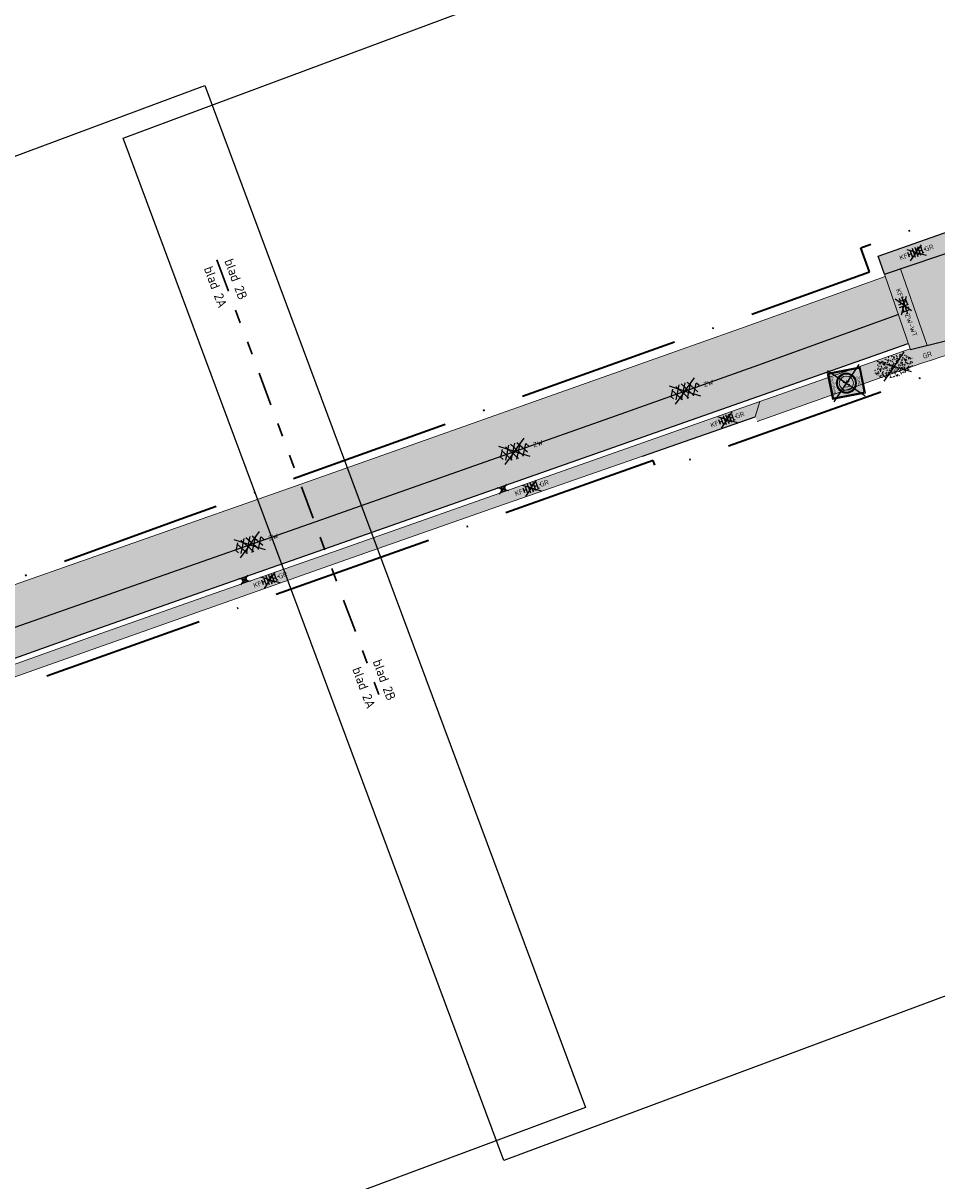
# Model space of a CAD drawing. Header units: metres. Extents: x 132493 to 135358, y 502695 to 503216.
# Tile 26 of 37: x 132975 to 133042, y 502954 to 503041. Entities that reach past the tile are written whole.
import ezdxf
from ezdxf.enums import TextEntityAlignment as Align

# ---------------------------------------------------------------- set-up
doc = ezdxf.new("R2010")
doc.units = ezdxf.units.M
doc.linetypes.add('AL-TEKENBLADGRENS', pattern=[11.5, 2.5, -1.5, 1, -1.5, 1, -1.5, 2.5])
doc.linetypes.add('XX-PROJECTGRENS', pattern=[18, 12, -3, 0, -3])
doc.layers.get('Defpoints').update_dxf_attribs({"color": 3})
for name, color, linetype, lineweight, plot in [('ARC- groen', 92, 'Continuous', 35, False), ('ARC-opbreken asfalt zwart', 252, 'Continuous', 20, False), ('ARC-opbreken bss kf bv taludmarkering', 140, 'Continuous', 20, False), ('ARC-opbreken bss kf hv grijs', 220, 'Continuous', 20, False), ('ARC-opbreken bss kf kv grijs', 190, 'Continuous', 20, False)]:
    doc.layers.add(name, color=color, linetype=linetype, lineweight=lineweight, plot=plot)
for name, color, linetype, lineweight in [('N-WE-KG-GRENS_WERKGRENS-G', 5, 'XX-PROJECTGRENS', 35), ('N-WE-VH-KANTVERHARDING-G', 2, 'Continuous', 18), ('V-WE-GR-GRAS-S', 3, 'Continuous', 25), ('V-WE-RI-KOLK-S', 7, 'Continuous', 25), ('V-WE-VH-KANTOPSLUITING_OPSLUITBAND_100X200-G', 150, 'VH-OPSLUITBAND_100X200-V', 25), ('V-WE-VH-KANTOPSLUITING_OPSLUITBAND_150X250-G', 190, 'VH-OPSLUITBAND_150X250-V', 25), ('V-WE-VH-KANTOPSLUITING_TROTTOIRBAND_130 150-G', 210, 'VH-TROTTOIRBAND_130-150-V', 25), ('V-WE-VH-VERHARDING_ASFALT-S', 2, 'Continuous', 25), ('V-WE-VH-VERHARDING_BETONSTRAATSTEEN-S', 2, 'Continuous', 25), ('V-WE-VH-VERHARDING_BETONSTRAATSTEEN_HALFSTEENS-S', 2, 'Continuous', 25), ('V-WE-VW-VERKEERSTEKEN_BORD_ZONEBORD-S', 7, 'Continuous', 25), ('V1-WE-VH-GOOT_BSS_ACHTERKANT-G', 230, 'CONTINUOUS-V', 25), ('X-XX-AL-TEKENBLADGRENS-GD', 7, 'AL-TEKENBLADGRENS', 30), ('X-XX-AL-TEKENBLADGRENS-T35', 2, 'Continuous', 35)]:
    doc.layers.add(name, color=color, linetype=linetype, lineweight=lineweight)
doc.styles.add('NLCS-ISO', font='NLCS-ISO.ttf')
doc.styles.add('NLCS-ISO-M200-T35', font='NLCS-ISO.ttf', dxfattribs={"height": 0.7})
doc.styles.add('NLCS-RVV-M200-T25', font='NLCS-RVV.ttf')
doc.linetypes.add('CONTINUOUS-V', pattern='A,3.5,[24,NLCS.SHX,S=0.5,R=0,X=0,Y=0],3.5', length=7)
doc.linetypes.add('VH-OPSLUITBAND_100X200-V', pattern='A,4,[24,NLCS.SHX,S=1,R=0,X=0,Y=0],4,-2,4,-2', length=16)
doc.linetypes.add('VH-OPSLUITBAND_150X250-V', pattern='A,8,[24,NLCS.SHX,S=1,R=0,X=0,Y=0],8,-2,4,-2', length=24)
doc.linetypes.add('VH-TROTTOIRBAND_130-150-V', pattern='A,2.5,[24,NLCS.SHX,S=1,R=0,X=0,Y=0],2.5,-2,2,-2,2,-2', length=15)

# ---------------------------------------------------------------- blocks, each defined once
blk = doc.blocks.new('V-SVH-BSS_KEIFORMAAT_HALFST_KL-SO')
for p, q in [((-2.92, -0.92), (-2.92, 0.92)), ((-2.92, 0.09), (-1.87, 0.09)), ((0, 0), (-2.8, 2.01)), ((-1.87, -1.5), (-1.87, 1.5)), ((-1.87, 1.14), (-0.82, 1.14)), ((-0.82, -1.75), (-0.82, 1.75)), ((-0.82, 0.09), (0.23, 0.09)), ((0, 0), (2.8, 2.01)), ((0.23, -1.8), (0.23, 1.8)), ((0.23, 1.14), (1.28, 1.14)), ((1.28, -1.67), (1.28, 1.67)), ((1.28, 0.09), (2.33, 0.09)), ((2.33, -1.31), (2.33, 1.31)), ((2.33, 1.14), (2.63, 1.14)), ((3.38, -0.18), (3.38, 0.18)), ((3.38, 0.09), (3.39, 0.09)), ((0, 0), (-3.13, -2.25)), ((-1.87, -0.96), (-0.82, -0.96)), ((0, 0), (3.13, -2.25)), ((0.23, -0.96), (1.28, -0.96)), ((2.33, -0.96), (2.87, -0.96))]:
    blk.add_line(p, q)
at = {"style": 'NLCS-ISO'}
blk.add_attdef('FORMAAT', text='', height=1.8, dxfattribs=at).set_placement((-3.39, 0), align=Align.MIDDLE_RIGHT)
blk.add_attdef('KLEUR', text='', height=1.8, dxfattribs=at).set_placement((3.39, 0), align=Align.MIDDLE_LEFT)
at = {"style": 'NLCS-ISO', "flags": 1}
blk.add_attdef('FUNCTIE', text='', height=1.8, dxfattribs=at).set_placement((0.12, -3.58), align=Align.MIDDLE_CENTER)
blk = doc.blocks.new('V-SVW-VERKEERSTEKEN_BORD_ZONEBORD BEGIN_A01_030-SO')
at = {"true_color": 0xffffff}
h = blk.add_hatch(color=7, dxfattribs=at)
h.dxf.hatch_style = 1
h.paths.add_polyline_path([(5, 6.25), (-5, 6.25), (-5, 0), (-4.76, 0), (-4.76, 5.49, -0.414214), (-4.23, 6.01), (4.25, 6.01, -0.414214), (4.77, 5.49), (4.77, 0), (5, 0)])
h = blk.add_hatch(color=7, dxfattribs=at)
h.dxf.hatch_style = 1
h.paths.add_polyline_path([(-4.49, 5.49, -0.414214), (-4.23, 5.75), (4.25, 5.75, -0.414214), (4.51, 5.49), (4.51, 0), (4.77, 0), (4.77, 5.49, 0.414214), (4.25, 6.01), (-4.23, 6.01, 0.414214), (-4.76, 5.49), (-4.76, 0), (-4.49, 0)])
h = blk.add_hatch(color=7, dxfattribs=at)
h.dxf.hatch_style = 1
h.paths.add_polyline_path([(4.51, 5.49, 0.414214), (4.25, 5.75), (-4.23, 5.75, 0.414214), (-4.49, 5.49), (-4.49, 0), (-3.75, 0, -1), (3.75, 0), (4.51, 0)])
h = blk.add_hatch(color=7, dxfattribs=at)
h.dxf.hatch_style = 1
h.paths.add_polyline_path([(5, 0), (4.77, 0), (4.77, -5.49, -0.414214), (4.25, -6.02), (-4.23, -6.02, -0.414214), (-4.76, -5.49), (-4.76, 0), (-5, 0), (-5, -6.25), (5, -6.25)])
h = blk.add_hatch(color=7, dxfattribs=at)
h.dxf.hatch_style = 1
h.paths.add_polyline_path([(-4.49, 0), (-4.76, 0), (-4.76, -5.49, 0.414214), (-4.23, -6.02), (4.25, -6.02, 0.414214), (4.77, -5.49), (4.77, 0), (4.51, 0), (4.51, -5.49, -0.414214), (4.25, -5.75), (-4.23, -5.75, -0.414214), (-4.49, -5.49)])
h = blk.add_hatch(color=7, dxfattribs=at)
h.dxf.hatch_style = 1
h.paths.add_polyline_path([(-3.75, 0), (-4.49, 0), (-4.49, -5.49, 0.414214), (-4.23, -5.75), (4.25, -5.75, 0.414214), (4.51, -5.49), (4.51, 0), (3.75, 0, -1)])
h = blk.add_hatch(color=7, dxfattribs=at)
h.dxf.hatch_style = 1
h.paths.add_polyline_path([(-3.75, 0), (-3.55, 0, -1), (3.55, 0), (3.75, 0, 1)])
h = blk.add_hatch(color=7, dxfattribs=at)
h.dxf.hatch_style = 1
h.paths.add_polyline_path([(3.75, 0), (3.55, 0, -1), (-3.55, 0), (-3.75, 0, 1)])
h = blk.add_hatch(color=7, dxfattribs=at)
h.dxf.hatch_style = 1
h.paths.add_polyline_path([(-3.55, 0), (-3.35, 0, -1), (3.35, 0), (3.55, 0, 1)])
h = blk.add_hatch(color=7, dxfattribs=at)
h.dxf.hatch_style = 1
h.paths.add_polyline_path([(3.55, 0), (3.35, 0, -1), (-3.35, 0), (-3.55, 0, 1)])
h = blk.add_hatch(color=7, dxfattribs=at)
h.dxf.hatch_style = 1
h.paths.add_polyline_path([(-3.35, 0), (-2.65, 0, -1), (2.65, 0), (3.35, 0, 1)])
h = blk.add_hatch(color=7, dxfattribs=at)
h.dxf.hatch_style = 1
h.paths.add_polyline_path([(3.35, 0), (2.65, 0, -1), (-2.65, 0), (-3.35, 0, 1)])
h = blk.add_hatch(color=7, dxfattribs=at)
h.dxf.hatch_style = 1
h.paths.add_polyline_path([(-2.65, 0), (2.65, 0, 1)])
h = blk.add_hatch(color=7, dxfattribs=at)
h.dxf.hatch_style = 1
h.paths.add_polyline_path([(2.65, 0), (-2.65, 0, 1)])
at = {"color": 250, "true_color": 0x191919}
for points in [[(-5.93, -5.93), (5.93, 5.93)], [(-5.93, 5.93), (5.93, -5.93)]]:
    blk.add_lwpolyline(points, dxfattribs=at)
at = {"color": 250, "lineweight": 0, "true_color": 0x191919}
blk.add_lwpolyline([(-5, 6.25), (5, 6.25), (5, -6.25), (-5, -6.25)], close=True, dxfattribs=at)
for points in [[(-4.23, 6.01), (4.25, 6.01, -0.414214), (4.77, 5.49), (4.77, -5.49, -0.414214), (4.25, -6.02), (-4.23, -6.02, -0.414214), (-4.76, -5.49), (-4.76, 5.49, -0.414214)], [(-4.23, 5.75), (4.25, 5.75, -0.414214), (4.51, 5.49), (4.51, -5.49, -0.414214), (4.25, -5.75), (-4.23, -5.75, -0.414214), (-4.49, -5.49), (-4.49, 5.49, -0.414214)]]:
    blk.add_lwpolyline(points, format="xyb", close=True, dxfattribs=at)
for radius in [3.75, 3.55, 3.35, 2.65]:
    blk.add_circle((0, 0), radius, dxfattribs=at)
at = {"color": 250, "true_color": 0x191919, "style": 'NLCS-RVV-M200-T25'}
for s, height, p in [('ZONE', 1, (0.02, 4.71)), ('30', 2.5, (0.1, 0))]:
    blk.add_text(s, height=height, dxfattribs=at).set_placement(p, align=Align.MIDDLE_CENTER)
blk.add_attdef('RVV_ONDERSCHRIFT', text='', height=1, dxfattribs=at).set_placement((0.02, -4.72), align=Align.MIDDLE_CENTER)
blk = doc.blocks.new('V-SRI-KOLK_STRAAT_300X300-SO')
at = {"ltscale": 0.1}
for p, q in [((-1.875, 2), (1.875, -0.5)), ((1.875, 2), (-1.875, -0.5))]:
    blk.add_line(p, q, dxfattribs=at)
for p, q in [((-0.75, 0), (0.75, 1.5)), ((0.75, 0), (-0.75, 1.5))]:
    blk.add_line(p, q)
at = {"flags": 128}
blk.add_lwpolyline([(-0.75, 0), (0.75, 0), (0.75, 1.5), (-0.75, 1.5)], close=True, dxfattribs=at)
blk = doc.blocks.new('V-SVH-BSS_KEIFORMAAT_BLOK_01_KL-SO')
for p, q in [((-3.37, 0.24), (3.37, 0.24)), ((-2.92, 0.24), (-2.92, 0.92)), ((0, 0), (-2.8, 2.01)), ((-1.87, -1.5), (-1.87, 1.5)), ((-1.87, 1.29), (0.23, 1.29)), ((-0.82, -1.75), (-0.82, 0.24)), ((0, 0), (2.8, 2.01)), ((0.23, -1.8), (0.23, 1.8)), ((1.28, 0.24), (1.28, 1.67)), ((2.33, -1.31), (2.33, 1.31)), ((2.33, 1.29), (2.38, 1.29)), ((3.38, -0.18), (3.38, 0.18)), ((0, 0), (-3.13, -2.25)), ((-3.03, -0.81), (-1.87, -0.81)), ((0, 0), (3.13, -2.25)), ((0.23, -0.81), (2.33, -0.81))]:
    blk.add_line(p, q)
at = {"style": 'NLCS-ISO'}
blk.add_attdef('FORMAAT', text='', height=1.8, dxfattribs=at).set_placement((-3.39, 0), align=Align.MIDDLE_RIGHT)
blk.add_attdef('KLEUR', text='', height=1.8, dxfattribs=at).set_placement((3.39, 0), align=Align.MIDDLE_LEFT)
at = {"style": 'NLCS-ISO', "flags": 1}
blk.add_attdef('FUNCTIE', text='', height=1.8, dxfattribs=at).set_placement((0.12, -3.58), align=Align.MIDDLE_CENTER)
blk = doc.blocks.new('V-SVH-ASFALT-SO')
at = {"ltscale": 0.1}
for p, q in [((-5.55, -0.57), (-4.02, 2.09)), ((-1.83, -2.81), (-4.5, 1.81)), ((-4.1, -2.05), (-1.24, 2.9)), ((0.56, -2.96), (-2.66, 2.62)), ((-2.19, -2.74), (1.08, 2.92)), ((2.68, -2.62), (-0.54, 2.96)), ((-0.01, -2.97), (3.13, 2.48)), ((4.51, -1.79), (1.85, 2.81)), ((2.47, -2.68), (4.88, 1.5)), ((5.64, 0.25), (4.96, 1.43)), ((-4.91, -1.48), (-5.64, -0.2))]:
    blk.add_line(p, q, dxfattribs=at)
for q in [(-4.9, 3.52), (4.9, 3.52), (-4.9, -3.52), (4.9, -3.52)]:
    blk.add_line((0, 0), q)
at = {"style": 'NLCS-ISO'}
blk.add_attdef('KLEUR', text='', height=1.8, dxfattribs=at).set_placement((7.3, 0), align=Align.MIDDLE_LEFT)
at = {"style": 'NLCS-ISO', "flags": 1}
blk.add_attdef('FUNCTIE', text='', height=1.8, dxfattribs=at).set_placement((0.12, -3.58), align=Align.MIDDLE_CENTER)
blk = doc.blocks.new('V-SGR-GRAS_01-SO')
at = {"ltscale": 0.1}
for p, q in [((-1.96, -0.07), (-1.98, 0)), ((-1.93, 0.19), (-1.93, 0.24)), ((-1.89, 0.24), (-1.92, 0.25)), ((-1.67, 0.02), (-1.6, 0.04)), ((-1.6, 0.24), (-1.65, 0.29)), ((-1.53, 0.32), (-1.6, 0.35)), ((-1.45, 0.64), (-1.52, 0.66)), ((-1.52, 0.19), (-1.44, 0.19)), ((-1.47, 0.58), (-1.48, 0.65)), ((0, 0), (-1.43, 1.03)), ((-1.43, 0.48), (-1.35, 0.5)), ((-1.36, 0.21), (-1.43, 0.23)), ((0, 0), (-1.43, -1.03)), ((-1.42, 0.13), (-1.36, 0.17)), ((-1.38, 0.11), (-1.32, 0.16)), ((-1.37, 0.01), (-1.38, 0.08)), ((-1.33, 0.11), (-1.33, 0.19)), ((-1.3, 0.76), (-1.32, 0.77)), ((-1.28, 0.68), (-1.28, 0.76)), ((-1.17, 0.39), (-1.23, 0.43)), ((-1.17, 0.24), (-1.22, 0.29)), ((-1.15, 0.65), (-1.21, 0.7)), ((-1.11, 0.17), (-1.04, 0.19)), ((-1.03, 0.03), (-1.1, 0.07)), ((-0.94, 0.84), (-1, 0.88)), ((-0.97, 0.51), (-0.92, 0.57)), ((-0.89, 0.5), (-0.97, 0.52)), ((-0.94, 0.19), (-0.87, 0.19)), ((-0.92, 0.42), (-0.86, 0.46)), ((-0.89, 0.81), (-0.82, 0.81)), ((-0.87, 0.66), (-0.89, 0.73)), ((-0.8, 0.06), (-0.88, 0.08)), ((-0.87, 0.62), (-0.8, 0.64)), ((-0.8, 0.47), (-0.87, 0.51)), ((-0.75, 0.24), (-0.8, 0.29)), ((-0.77, 0.09), (-0.79, 0.16)), ((-0.73, 0.65), (-0.78, 0.7)), ((-0.74, 0.03), (-0.73, 0.11)), ((-0.67, 0.11), (-0.73, 0.14)), ((-0.69, 0.61), (-0.68, 0.68)), ((-0.58, 0.92), (-0.64, 0.96)), ((-0.56, 0.92), (-0.51, 0.97)), ((-0.56, 0.32), (-0.48, 0.34)), ((-0.44, 0.55), (-0.51, 0.59)), ((-0.43, 0.78), (-0.5, 0.8)), ((-0.42, 0.71), (-0.36, 0.74)), ((-0.34, 0.35), (-0.41, 0.37)), ((-0.32, 0.24), (-0.38, 0.29)), ((-0.31, 0.19), (-0.37, 0.22)), ((-0.37, 0.19), (-0.29, 0.19)), ((-0.31, 0.65), (-0.36, 0.7)), ((-0.32, 0.81), (-0.24, 0.81)), ((-0.32, 0.77), (-0.24, 0.79)), ((-0.28, 0.73), (-0.29, 0.81)), ((-0.21, 1), (-0.27, 1.03)), ((-0.24, 0.02), (-0.17, 0.04)), ((-0.18, 0.17), (-0.19, 0.24)), ((-0.08, 0.63), (-0.14, 0.67)), ((-0.14, -0.04), (-0.14, 0.03)), ((-0.09, 0.53), (-0.09, 0.6)), ((-0.08, 0.16), (-0.03, 0.21)), ((-0.07, 0.19), (0, 0.23)), ((0.06, 0.27), (-0.01, 0.3)), ((0, 0), (1.43, 1.03)), ((0, 0.47), (0.07, 0.49)), ((0, 0), (1.43, -1.03)), ((0.1, 0.24), (0.05, 0.29)), ((0.13, 0.64), (0.06, 0.66)), ((0.07, 0.99), (0.14, 1.03)), ((0.12, 0.65), (0.07, 0.7)), ((0.22, 0.2), (0.15, 0.22)), ((0.21, 0.19), (0.28, 0.19)), ((0.29, 0.71), (0.22, 0.75)), ((0.24, 0.92), (0.31, 0.94)), ((0.26, 0.81), (0.33, 0.81)), ((0.32, 0.81), (0.3, 0.89)), ((0.31, 0.17), (0.39, 0.19)), ((0.32, 0.57), (0.38, 0.62)), ((0.42, 0.34), (0.36, 0.38)), ((0.42, 0.25), (0.4, 0.32)), ((0.43, 0.48), (0.49, 0.51)), ((0.53, 0.24), (0.47, 0.29)), ((0.54, 0.65), (0.49, 0.7)), ((0.56, -0.02), (0.49, 0.02)), ((0.5, 0.45), (0.51, 0.53)), ((0.59, 0.93), (0.52, 0.94)), ((0.55, 0.62), (0.63, 0.64)), ((0.65, 0.79), (0.58, 0.83)), ((0.68, 0.49), (0.61, 0.51)), ((0.77, 0.05), (0.7, 0.07)), ((0.78, 0.42), (0.72, 0.46)), ((0.78, 0.19), (0.86, 0.19)), ((0.83, 0.81), (0.91, 0.81)), ((0.92, 0.06), (0.85, 0.09)), ((0.87, 0.31), (0.94, 0.33)), ((0.95, 0.24), (0.9, 0.29)), ((0.91, 0.89), (0.91, 0.92)), ((0.97, 0.65), (0.91, 0.7)), ((0.93, 0.76), (0.99, 0.8)), ((1.01, 0.87), (0.95, 0.91)), ((1.01, 0.33), (1, 0.4)), ((1.15, 0.78), (1.08, 0.8)), ((1.15, 0.5), (1.08, 0.54)), ((1.1, 0.38), (1.1, 0.45)), ((1.11, 0.77), (1.18, 0.79)), ((1.24, 0.34), (1.17, 0.36)), ((1.18, 0.01), (1.26, 0.03)), ((1.21, 0.21), (1.26, 0.26)), ((1.28, 0.14), (1.22, 0.17)), ((1.28, 0.25), (1.35, 0.29)), ((1.37, 0.24), (1.32, 0.29)), ((1.39, 0.65), (1.34, 0.7)), ((1.36, 0.19), (1.43, 0.19)), ((1.42, 0.46), (1.5, 0.48)), ((1.51, 0.58), (1.44, 0.62)), ((1.64, 0.21), (1.58, 0.25)), ((1.61, 0.41), (1.59, 0.48)), ((1.69, 0.3), (1.7, 0.37)), ((1.79, 0.19), (1.72, 0.21)), ((1.74, 0.16), (1.81, 0.18)), ((1.8, 0.24), (1.75, 0.29)), ((1.93, 0.19), (1.95, 0.19)), ((-1.92, -0.16), (-1.85, -0.12)), ((-1.82, -0.08), (-1.9, -0.06)), ((-1.76, -0.13), (-1.82, -0.09)), ((-1.78, -0.3), (-1.73, -0.25)), ((-1.62, -0.5), (-1.69, -0.46)), ((-1.63, -0.57), (-1.68, -0.52)), ((-1.61, -0.17), (-1.67, -0.11)), ((-1.57, -0.44), (-1.49, -0.44)), ((-1.54, -0.66), (-1.5, -0.64)), ((-1.4, -0.05), (-1.46, -0.01)), ((-1.38, -0.46), (-1.38, -0.39)), ((-1.35, -0.28), (-1.28, -0.26)), ((-1.27, -0.23), (-1.34, -0.21)), ((-1.26, -0.42), (-1.33, -0.38)), ((-1.27, -0.56), (-1.28, -0.48)), ((-1.21, -0.57), (-1.26, -0.52)), ((-1.18, -0.67), (-1.25, -0.65)), ((-1.19, -0.17), (-1.24, -0.11)), ((-1.13, -0.78), (-1.19, -0.75)), ((-1.06, -0.39), (-1, -0.35)), ((-1.04, -0.58), (-0.97, -0.57)), ((-0.99, -0.44), (-0.92, -0.44)), ((-0.9, -0.34), (-0.96, -0.3)), ((-0.9, -0.65), (-0.84, -0.6)), ((-0.84, -0.94), (-0.85, -0.93)), ((-0.78, -0.57), (-0.84, -0.52)), ((-0.76, -0.7), (-0.83, -0.67)), ((-0.76, -0.17), (-0.82, -0.11)), ((-0.8, -0.13), (-0.73, -0.11)), ((-0.71, -0.38), (-0.79, -0.36)), ((-0.79, -0.54), (-0.78, -0.46)), ((-0.72, -0.89), (-0.65, -0.87)), ((-0.71, -0.9), (-0.64, -0.86)), ((-0.62, -0.82), (-0.7, -0.8)), ((-0.67, -0.48), (-0.69, -0.4)), ((-0.53, -0.26), (-0.6, -0.22)), ((-0.58, -0.99), (-0.59, -0.97)), ((-0.57, -0.1), (-0.5, -0.06)), ((-0.49, -0.25), (-0.44, -0.19)), ((-0.48, -0.44), (-0.41, -0.42)), ((-0.4, -0.63), (-0.46, -0.59)), ((-0.38, -0.98), (-0.43, -0.93)), ((-0.42, -0.44), (-0.34, -0.44)), ((-0.36, -0.57), (-0.41, -0.52)), ((-0.34, -0.17), (-0.39, -0.11)), ((-0.26, -0.99), (-0.33, -0.95)), ((-0.25, -0.09), (-0.32, -0.07)), ((-0.17, -0.18), (-0.24, -0.14)), ((-0.16, -0.53), (-0.23, -0.51)), ((-0.21, -0.61), (-0.15, -0.58)), ((-0.19, -0.62), (-0.19, -0.54)), ((-0.17, -0.74), (-0.1, -0.72)), ((-0.07, -0.97), (-0.14, -0.95)), ((-0.04, -0.55), (-0.1, -0.51)), ((-0.08, -0.4), (-0.09, -0.32)), ((-0.01, -1.01), (0.04, -0.95)), ((0.05, -0.98), (0, -0.93)), ((0.07, -0.57), (0.01, -0.52)), ((0.02, -0.96), (0.01, -0.89)), ((0.08, -0.17), (0.03, -0.11)), ((0.1, -0.91), (0.03, -0.88)), ((0.07, -0.29), (0.14, -0.27)), ((0.19, -0.1), (0.13, -0.06)), ((0.16, -0.44), (0.23, -0.44)), ((0.17, -1.04), (0.22, -1.02)), ((0.31, -0.24), (0.24, -0.22)), ((0.33, -0.47), (0.26, -0.43)), ((0.29, -0.33), (0.35, -0.29)), ((0.4, -0.68), (0.32, -0.66)), ((0.39, -0.6), (0.45, -0.55)), ((0.39, -0.59), (0.46, -0.57)), ((0.4, -0.69), (0.41, -0.62)), ((0.46, -0.83), (0.4, -0.8)), ((0.47, -0.98), (0.42, -0.93)), ((0.49, -0.57), (0.44, -0.52)), ((0.45, -0.12), (0.46, -0.05)), ((0.51, -0.17), (0.45, -0.11)), ((0.52, -0.32), (0.5, -0.24)), ((0.62, -0.88), (0.6, -0.81)), ((0.63, -0.14), (0.7, -0.12)), ((0.69, -0.39), (0.62, -0.35)), ((0.64, -0.84), (0.71, -0.81)), ((0.7, -0.89), (0.77, -0.88)), ((0.73, -0.44), (0.81, -0.44)), ((0.82, -0.76), (0.76, -0.72)), ((0.78, -0.04), (0.85, 0)), ((0.86, -0.39), (0.79, -0.37)), ((0.8, -0.19), (0.85, -0.14)), ((0.86, -0.94), (0.84, -0.93)), ((0.91, -0.57), (0.86, -0.52)), ((0.93, -0.17), (0.88, -0.11)), ((0.95, -0.83), (0.88, -0.81)), ((0.94, -0.44), (1.01, -0.42)), ((1.05, -0.31), (0.99, -0.27)), ((1, -0.77), (1, -0.7)), ((1.05, -0.2), (1.05, -0.12)), ((1.11, -0.24), (1.1, -0.16)), ((1.19, -0.68), (1.12, -0.64)), ((1.14, -0.56), (1.21, -0.52)), ((1.21, -0.8), (1.2, -0.73)), ((1.33, -0.1), (1.26, -0.08)), ((1.26, -0.75), (1.33, -0.73)), ((1.34, -0.57), (1.29, -0.52)), ((1.36, -0.17), (1.3, -0.11)), ((1.31, -0.44), (1.38, -0.44)), ((1.42, -0.23), (1.35, -0.19)), ((1.42, -0.54), (1.35, -0.52)), ((1.55, -0.6), (1.49, -0.56)), ((1.5, -0.29), (1.57, -0.27)), ((1.64, -0.27), (1.65, -0.2)), ((1.64, -0.27), (1.7, -0.23)), ((1.68, -0.55), (1.74, -0.5)), ((1.71, -0.16), (1.69, -0.09)), ((1.78, -0.15), (1.71, -0.11)), ((1.71, -0.52), (1.71, -0.52)), ((1.78, -0.17), (1.73, -0.11)), ((1.88, -0.25), (1.81, -0.23))]:
    blk.add_line(p, q, dxfattribs=at)
at = {"ltscale": 0.1, "style": 'NLCS-ISO'}
blk.add_attdef('TYPE', text='', height=0.5, dxfattribs=at).set_placement((3.47, -0.02), align=Align.MIDDLE_CENTER)

msp = doc.modelspace()

# ---------------------------------------------------------------- hatches: boundary and pattern name
at = {"layer": 'ARC- groen', "transparency": 33554559}
h = msp.add_hatch(color=256, dxfattribs=at)
h.dxf.hatch_style = 1
edge = h.paths.add_edge_path()
edge.add_line((133042.109, 503015.503), (133029.129, 503010.912))
edge.add_line((133029.129, 503010.912), (133028.977, 503011.261))
edge.add_line((133028.977, 503011.261), (133029.334, 503012.401))
edge.add_line((133029.334, 503012.401), (133040.499, 503016.322))
edge.add_line((133040.499, 503016.322), (133050, 503018.522))
edge.add_line((133050, 503018.522), (133057.015, 503018.934))
edge.add_line((133057.015, 503018.934), (133059.019, 503018.894))
edge.add_line((133059.019, 503018.894), (133071.512, 503017.72))
edge.add_line((133071.512, 503017.72), (133083.707, 503016.633))
edge.add_arc((133083.338, 503008.564), 8.078, 20.98653, 87.38033, ccw=False)
edge.add_line((133090.879, 503011.457), (133090.185, 503011.212))
edge.add_arc((133082.464, 503006.588), 9, 30.91598, 84.36397)
edge.add_line((133083.348, 503015.544), (133070.042, 503016.858))
edge.add_line((133070.042, 503016.858), (133062.018, 503017.649))
edge.add_arc((133057.206, 502968.886), 49, 84.36397, 97.81727)
edge.add_arc((133057.206, 502968.886), 49, 97.81727, 107.94412)
at = {"layer": 'ARC-opbreken asfalt zwart', "transparency": 33554559}
h = msp.add_hatch(color=256, dxfattribs=at)
h.dxf.hatch_style = 1
h.paths.add_polyline_path([(132929.963, 502982.969), (132911.598, 502976.083), (132913.512, 502971.147), (132929.361, 502977.213), (132936.305, 502979.79), (132972.093, 502992.675), (132978.999, 502995.137), (132988.203, 502998.374), (132992.805, 502999.993), (132997.407, 503001.612), (133013.296, 503007.203), (133029.185, 503012.794), (133040.371, 503016.717), (133038.631, 503021.716), (133028.233, 503017.965), (132995.275, 503006.293), (132970.116, 502997.476), (132950.256, 502990.311)])
at = {"layer": 'ARC-opbreken bss kf bv taludmarkering', "transparency": 33554559}
h = msp.add_hatch(color=256, dxfattribs=at)
h.dxf.hatch_style = 1
h.paths.add_polyline_path([(133040.531, 503016.261), (133038.587, 503021.868), (133039.779, 503022.277), (133041.759, 503016.565)])
at = {"layer": 'ARC-opbreken bss kf hv grijs', "transparency": 33554559}
h = msp.add_hatch(color=256, dxfattribs=at)
h.dxf.hatch_style = 1
h.paths.add_polyline_path([(133048.248, 503025.136), (133038.595, 503021.877), (133038.11, 503023.226), (133047.748, 503026.616)])
h = msp.add_hatch(color=256, dxfattribs=at)
h.dxf.hatch_style = 1
h.paths.add_polyline_path([(132960.276, 502987.117), (132937.783, 502978.928), (132936.674, 502979.477), (132958.753, 502987.449), (132979.139, 502994.741), (133000.596, 503002.249), (133013.436, 503006.807), (133029.334, 503012.401), (133028.977, 503011.261), (133020.598, 503008.35), (133003.739, 503002.471), (132979.344, 502993.85)])
at = {"layer": 'ARC-opbreken bss kf kv grijs', "transparency": 33554559}
h = msp.add_hatch(color=256, dxfattribs=at)
h.dxf.hatch_style = 1
h.paths.add_polyline_path([(133049.422, 503018.403), (133048.029, 503018.117), (133041.759, 503016.565), (133039.779, 503022.277), (133047.24, 503024.794)])

# ---------------------------------------------------------------- linework, layer by layer
at = {"layer": 'Defpoints', "elevation": -7055.85, "flags": 128}
for points in [[(132981.992, 503031.99), (133161.73, 503098.934), (133190.036, 503022.934), (133010.298, 502955.99)], [(132808.321, 502968.964), (132988.059, 503035.908), (133016.365, 502959.908), (132836.627, 502892.965)]]:
    msp.add_lwpolyline(points, close=True, dxfattribs=at)
at = {"layer": 'Defpoints', "flags": 128}
msp.add_lwpolyline([(132912.656, 502973.275), (132928.494, 502979.246), (132934.035, 502981.254), (132957.793, 502989.872), (132971.119, 502994.649), (132996.271, 503003.463), (133018.255, 503011.233), (133029.244, 503015.141), (133039.649, 503018.894)], dxfattribs=at)
at = {"layer": 'N-WE-KG-GRENS_WERKGRENS-G', "flags": 128}
msp.add_lwpolyline([(132714.225, 502831.39), (132712.74, 502830.016), (132714.173, 502827.105), (132719.425, 502816.187), (132713.917, 502811.823, 0.041618), (132718.643, 502809.629, 0.097455), (132725.88, 502809.065), (132725.813, 502804.753), (132725.61, 502797.809), (132725.105, 502797.823, -0.135959), (132716.37, 502797.175), (132711.357, 502798.433), (132706.393, 502799.679), (132700.269, 502800.253, -0.009927), (132677.642, 502796.22), (132632.478, 502780.041), (132631.33, 502779.151), (132632.05, 502777.587), (132622.169, 502772.657), (132620.972, 502775.056), (132620.452, 502775.302), (132554.713, 502749.919), (132553.552, 502749.259), (132548.052, 502747.414), (132545.408, 502745.62), (132545.464, 502743.712), (132548.27, 502740.204), (132546.198, 502738.552), (132547.273, 502736.374), (132545.773, 502735.687), (132549.511, 502726.13), (132550.995, 502723.076), (132548.611, 502721.918), (132542.863, 502733.749), (132538.4, 502731.58), (132545.62, 502716.67), (132539.154, 502713.583), (132538.379, 502715.207), (132538.83, 502715.423, 0.125806), (132540.864, 502717.121), (132538.223, 502722.586), (132533.092, 502720.17), (132531.99, 502722.496), (132537.068, 502724.965), (132534.565, 502730.134), (132532.655, 502734.077), (132529.445, 502740.761, 0.38851), (132526.441, 502741.975), (132517.361, 502738.587), (132516.341, 502741.247), (132514.334, 502748.372), (132518.76, 502750.018), (132518.708, 502750.159), (132537.466, 502757.124), (132545.227, 502760.107), (132545.343, 502759.991), (132617.218, 502787.565, 0.053036), (132670.152, 502814.142), (132672.327, 502817.632), (132670.755, 502818.611), (132672.194, 502820.922), (132670.451, 502822.027), (132673.803, 502827.286), (132676.711, 502830.366), (132678.636, 502831.835), (132679.364, 502829.718), (132686.54, 502831.996), (132685.889, 502832.792), (132687.784, 502834.344), (132685.892, 502836.655, -0.033635), (132681.757, 502842.462), (132688.147, 502846.916), (132694.781, 502837.397), (132696.554, 502838.886), (132699.439, 502838.523), (132704.648, 502843.328), (132708.693, 502846.94), (132708.789, 502849.325), (132723.076, 502862.505, 0.073083), (132734.93, 502877.17), (132757.828, 502915.905), (132758.696, 502915.41), (132759.168, 502916.208), (132760.391, 502915.429), (132762.034, 502915.851, -0.026489), (132766.151, 502921.632), (132767.803, 502923.535, -0.148382), (132790.477, 502936.941), (132818.007, 502943.899), (132826.672, 502946.2), (132835.264, 502948.54), (132853.031, 502954.72), (132855.543, 502955.594), (132893.667, 502969.935), (132911.425, 502976.552), (132985.937, 503003.555), (133023.571, 503017.07), (133037.473, 503022.042), (133036.828, 503023.836), (133048.372, 503027.895), (133048.975, 503026.107), (133048.991, 503026.113), (133116.416, 503049.937), (133129.594, 503053.973), (133207.877, 503083.082), (133221.602, 503088.229), (133252.581, 503100.41), (133277.393, 503110.443), (133306.069, 503122.394), (133329.692, 503132.107), (133343.751, 503138.208), (133361.837, 503145.78), (133391.048, 503157.409), (133404.405, 503161.707), (133414.368, 503164.465), (133423.338, 503166.665), (133422.764, 503168.092), (133426.054, 503169.422), (133426.863, 503167.42), (133431.538, 503168.304), (133432.861, 503169.705, -0.012525), (133446.195, 503172.025), (133446.427, 503171.142), (133453.695, 503172.435), (133464.244, 503174.558), (133468.751, 503175.698), (133481.347, 503179.803), (133494.584, 503184.524), (133505.986, 503189.24), (133509.745, 503190.505), (133516.547, 503192.908), (133520.249, 503182.162), (133500.01, 503174.427), (133496.13, 503172.727), (133491.379, 503168.182), (133489.969, 503172.137, -0.001551), (133487.167, 503171.147, -0.023656), (133473.917, 503167.219, -0.090258), (133471.022, 503165.294), (133449.109, 503158.534), (133447.971, 503161.966), (133447.234, 503162.671, 0.052266), (133400.801, 503151.158), (133401.032, 503146.319), (133398.182, 503145.874), (133389.707, 503144.549, 0.007004), (133353.896, 503130.476, 0.00058), (133350.949, 503129.266), (133350.488, 503128.304), (133331.434, 503120.137), (133318.711, 503114.684), (133316.063, 503108.086), (133308.671, 503105.028), (133301.214, 503108.414), (133286.996, 503102.612), (133286.864, 503102.664), (133275.248, 503097.913), (133256.641, 503090.282), (133233.221, 503081.259), (133231.439, 503077.362), (133227.629, 503079.105), (133217.674, 503075.269), (133153.435, 503051.279), (133140.996, 503046.855), (133135.587, 503044.984), (133134.688, 503047.481), (133133.49, 503047.049, 0.110259), (133115.827, 503035.848), (133100.736, 503020.774, 0.265135), (133098.64, 503013.13), (133089.707, 503009.984, 0.257939), (133083.443, 503014.528, 0.006082), (133083.249, 503014.549), (133077.967, 503015.071), (133061.92, 503016.654, 0.110369), (133041.138, 503014.117), (133025.633, 503008.609), (133021.665, 503007.256), (133021.387, 503008.032), (132937.622, 502978.218), (132938.361, 502976.202), (132914.777, 502967.54), (132913.474, 502967.061, 0.415091), (132911.784, 502963.396), (132912.511, 502961.436), (132902.765, 502957.806), (132902.242, 502959.217, 0.414546), (132897.868, 502961.222), (132896.431, 502960.688), (132859.009, 502946.768), (132839.946, 502940.011), (132837.192, 502939.034, 0.419067), (132835.142, 502934.641), (132835.591, 502933.439), (132826.051, 502929.845), (132824.715, 502933.435, 0.382663), (132821.877, 502934.924), (132821.657, 502934.868), (132792.84, 502927.585, 0.199942), (132770.147, 502910.61), (132769.103, 502908.844), (132764.332, 502900.772), (132764.837, 502894.878, -0.023781), (132742.356, 502859.092, -0.025284), (132736.336, 502852.282, -0.00557), (132713.857, 502831.058)], format="xyb", dxfattribs=at)
at = {"layer": 'N-WE-VH-KANTVERHARDING-G', "flags": 128}
for points in [[(133040.531, 503016.261), (133038.587, 503021.868)], [(133041.759, 503016.565), (133039.778, 503022.281)], [(132911.598, 502976.083), (132927.454, 502982.06), (132933.012, 502984.075), (132956.775, 502992.695), (132970.116, 502997.476), (132995.275, 503006.293), (133017.252, 503014.061), (133028.233, 503017.965), (133038.631, 503021.716)], [(132936.674, 502979.477), (132952.178, 502985.08), (132965.328, 502989.817), (132979.139, 502994.741), (132988.343, 502997.978), (132997.547, 503001.216), (133029.324, 503012.398), (133040.499, 503016.322)], [(133028.977, 503011.261), (133029.324, 503012.398)], [(132937.783, 502978.928), (132960.276, 502987.117), (132979.344, 502993.85), (132998.124, 503000.499), (133009.355, 503004.442), (133020.598, 503008.35)]]:
    msp.add_lwpolyline(points, dxfattribs=at)
msp.add_lwpolyline([(133090.185, 503011.212, 0.231117), (133083.565, 503015.52, 0.006082), (133083.348, 503015.544), (133078.066, 503016.066), (133062.018, 503017.649, 0.110369), (133040.804, 503015.06), (133029.129, 503010.912)], format="xyb", dxfattribs=at)
at = {"layer": 'V-WE-VH-KANTOPSLUITING_OPSLUITBAND_100X200-G', "flags": 128}
msp.add_lwpolyline([(133038.595, 503021.877), (133038.11, 503023.226), (133047.748, 503026.616), (133048.248, 503025.136)], dxfattribs=at)
at = {"layer": 'V-WE-VH-KANTOPSLUITING_OPSLUITBAND_150X250-G', "flags": 128}
for points in [[(133082.967, 503016.766), (133078.172, 503017.145), (133076.006, 503017.288), (133067.017, 503018.152), (133059.019, 503018.894), (133057.015, 503018.934), (133050, 503018.522), (133048.029, 503018.117), (133040.531, 503016.261)], [(133020.598, 503008.35), (133028.977, 503011.261)]]:
    msp.add_lwpolyline(points, dxfattribs=at)
at = {"layer": 'V-WE-VH-KANTOPSLUITING_TROTTOIRBAND_130 150-G', "flags": 128}
msp.add_lwpolyline([(133038.595, 503021.877), (133048.434, 503025.197)], dxfattribs=at)
at = {"layer": 'V1-WE-VH-GOOT_BSS_ACHTERKANT-G', "flags": 128}
msp.add_lwpolyline([(132936.305, 502979.79), (132952.035, 502985.475), (132965.186, 502990.212), (132978.999, 502995.137), (132988.203, 502998.374), (132997.407, 503001.612), (133029.185, 503012.794), (133040.36, 503016.718)], dxfattribs=at)
at = {"layer": 'X-XX-AL-TEKENBLADGRENS-GD', "flags": 128}
msp.add_lwpolyline([(132988.955, 503022.946), (133001.145, 502990.219)], dxfattribs=at)

# ---------------------------------------------------------------- block references
at = {"layer": 'V-WE-GR-GRAS-S', "xscale": 0.7500000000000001, "yscale": 0.7500000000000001, "zscale": 0.475, "rotation": 19.42046563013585}
msp.add_blockref('V-SGR-GRAS_01-SO', (133039.305, 503015.018), dxfattribs=at).add_auto_attribs({'TYPE': 'GR'})
at = {"layer": 'V-WE-RI-KOLK-S', "rotation": 199.3802798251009}
for p, xscale, yscale, zscale in [((133010.186, 503006.033, 0.446), 0.2000000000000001, 0.2000000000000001, 0.2000000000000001), ((132990.964, 502999.278, 0.446), 0.2, 0.2, 0.2)]:
    msp.add_blockref('V-SRI-KOLK_STRAAT_300X300-SO', p, dxfattribs=dict(at, xscale=xscale, yscale=yscale, zscale=zscale))
at = {"layer": 'V-WE-VH-VERHARDING_ASFALT-S', "xscale": 0.2, "yscale": 0.2, "zscale": 0.2, "rotation": 18.2671230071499}
for p in [(133023.749, 503013.187), (133011.081, 503008.698), (132991.404, 503001.758)]:
    msp.add_blockref('V-SVH-ASFALT-SO', p, dxfattribs=at).add_auto_attribs({'KLEUR': 'ZW'})
at = {"layer": 'V-WE-VH-VERHARDING_BETONSTRAATSTEEN-S', "xscale": 0.2000000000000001, "yscale": 0.2000000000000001, "zscale": 0.2000000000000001, "rotation": 289.9286851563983}
msp.add_blockref('V-SVH-BSS_KEIFORMAAT_BLOK_01_KL-SO', (133040.03, 503019.574), dxfattribs=at).add_auto_attribs({'FORMAAT': 'KF', 'KLEUR': 'ZW-WT'})
at = {"layer": 'V-WE-VH-VERHARDING_BETONSTRAATSTEEN_HALFSTEENS-S', "xscale": 0.2, "yscale": 0.2, "zscale": 0.2}
for p, rotation in [((133040.939, 503023.5), 19.37628995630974), ((133026.883, 503011.065), 19.87016102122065), ((133012.332, 503005.985), 19.87016102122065), ((132992.9, 502999.153), 19.87016102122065)]:
    msp.add_blockref('V-SVH-BSS_KEIFORMAAT_HALFST_KL-SO', p, dxfattribs=dict(at, rotation=rotation)).add_auto_attribs({'FORMAAT': 'KF', 'KLEUR': 'GR'})
at = {"layer": 'V-WE-VW-VERKEERSTEKEN_BORD_ZONEBORD-S', "xscale": 0.2, "yscale": 0.2, "zscale": 0.2, "rotation": 281.1097246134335}
msp.add_blockref('V-SVW-VERKEERSTEKEN_BORD_ZONEBORD BEGIN_A01_030-SO', (133035.755, 503013.774), dxfattribs=at).add_auto_attribs({'RVV_ONDERSCHRIFT': 'herhaling'})

# ---------------------------------------------------------------- texts
at = {"layer": 'X-XX-AL-TEKENBLADGRENS-T35', "style": 'NLCS-ISO-M200-T35'}
for s, p in [('blad 2B', (132989.5, 503022.868, -1.46)), ('blad 2A', (132987.977, 503022.305, -1.46)), ('blad 2A', (132999.007, 502992.515, -0.989)), ('blad 2B', (133000.53, 502993.078, -0.989))]:
    msp.add_text(s, height=0.7, rotation=290.28762, dxfattribs=at).set_placement(p)

doc.saveas('drawing.dxf')
